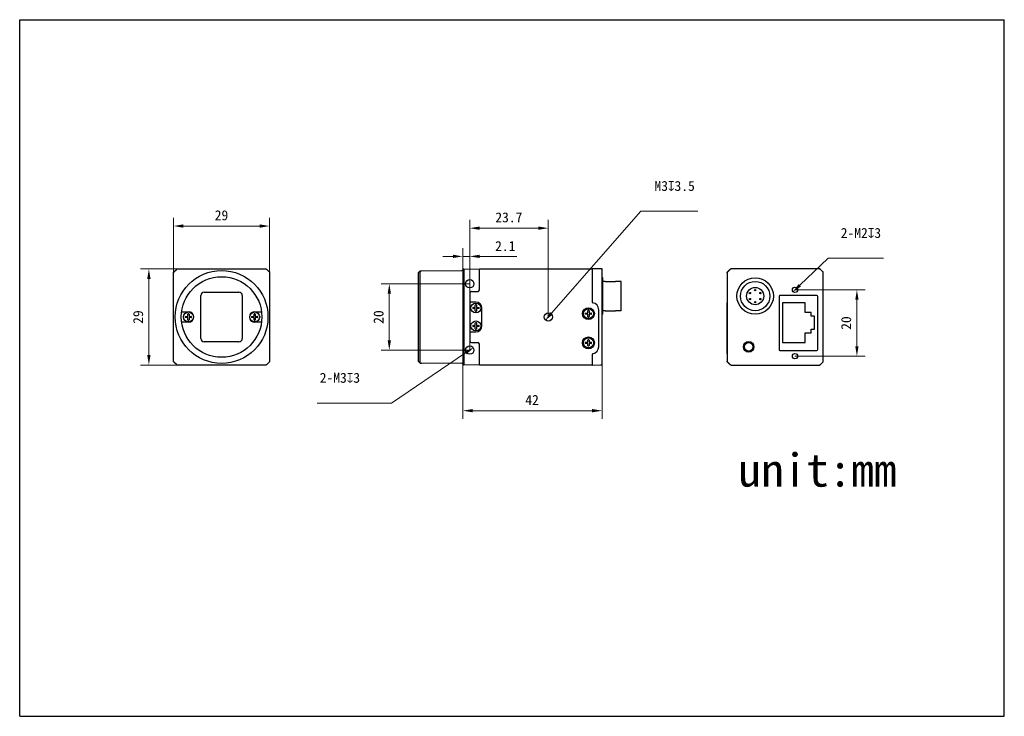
# Model space of a CAD drawing. Header units: millimetres. Extents: x 798 to 1095, y 69 to 279.
import ezdxf

# ---------------------------------------------------------------- set-up
doc = ezdxf.new("R2010")
doc.units = ezdxf.units.MM
doc.header["$LTSCALE"] = 16.335
doc.header["$PDMODE"] = 3
doc.header["$PDSIZE"] = 8
doc.layers.get('0').update_dxf_attribs({"linetype": 'CONTINUOUS'})
doc.layers.get('Defpoints').update_dxf_attribs({"linetype": 'CONTINUOUS'})
for name, color, linetype in [('00_COMPONENTS', 7, 'CONTINUOUS'), ('51__DRAFT_DIMS', 7, 'CONTINUOUS'), ('ASM_DXF_DIMENSION', 7, 'CONTINUOUS'), ('D-01-36-26-0DXF_CONTINUOUS_LINE', 7, 'CONTINUOUS'), ('HR10A-7R-6PBDXF_CONTINUOUS_LINE', 7, 'CONTINUOUS'), ('RJ45-B563S-LDXF_CONTINUOUS_LINE', 7, 'CONTINUOUS')]:
    doc.layers.add(name, color=color, linetype=linetype)
doc.styles.get("Standard").update_dxf_attribs({"font": 'simfang.ttf'})
doc.dimstyles.new('DIMSTYLE_1', dxfattribs={"dimtxt": 3, "dimasz": 3, "dimexe": 2.5, "dimexo": 0, "dimgap": 0.75, "dimtad": 1, "dimdsep": 46, "dimtxsty": 'STANDARD', "dimblk": '_FILLED', "dimcen": 0.09, "dimclrd": 8, "dimclre": 8, "dimclrt": 7, "dimadec": 0, "dimazin": 0, "dimtp": 0.001, "dimtm": 0.001, "dimtfac": 1, "dimtofl": 0, "dimtmove": 0, "dimatfit": 3, "dimldrblk": '_FILLED', "dimfxl": 1, "dimtolj": 1, "dimlwd": 9, "dimlwe": 9, "dimarcsym": 0})
doc.dimstyles.new('DIMSTYLE_2', dxfattribs={"dimtxt": 3, "dimasz": 3, "dimexe": 2.5, "dimexo": 0, "dimtad": 1, "dimdec": 3, "dimdsep": 46, "dimtxsty": 'STANDARD', "dimblk": '_FILLED', "dimcen": 0.09, "dimclrd": 8, "dimclre": 8, "dimclrt": 7, "dimadec": 0, "dimazin": 0, "dimtp": 0.001, "dimtm": 0.001, "dimtfac": 1, "dimtdec": 3, "dimtmove": 0, "dimatfit": 2, "dimldrblk": '_FILLED', "dimfxl": 1, "dimtolj": 1, "dimlwd": 9, "dimlwe": 9, "dimarcsym": 0})

# ---------------------------------------------------------------- blocks, each defined once
blk = doc.blocks.new('_FILLED')
at = {"color": 0, "linetype": 'ByBlock'}
blk.add_solid([(0, 0), (-1, 0.167), (-1, -0.167)], dxfattribs=at)
blk = doc.blocks.new('*D212')
at = {"layer": '51__DRAFT_DIMS', "color": 8, "lineweight": 9}
for p, q in [((933.65, 199.04), (906.89, 199.04)), ((909.39, 182.04), (909.39, 196.04)), ((933.65, 179.04), (906.89, 179.04))]:
    blk.add_line(p, q, dxfattribs=at)
at = {"layer": 'Defpoints', "color": 0}
for p in [(909.39, 199.04), (933.65, 199.04), (933.65, 179.04)]:
    blk.add_point(p, dxfattribs=at)
at = {"layer": '51__DRAFT_DIMS', "color": 8, "linetype": 'ByBlock', "lineweight": 9, "xscale": 3, "yscale": 3, "zscale": 3}
for p, rotation in [((909.39, 199.04), 90), ((909.39, 179.04), 270)]:
    blk.add_blockref('_FILLED', p, dxfattribs=dict(at, rotation=rotation))
at = {"layer": '51__DRAFT_DIMS', "color": 7, "insert": (904.64, 189.02), "char_height": 3, "attachment_point": 2, "rotation": 90, "line_spacing_factor": 0.9}
blk.add_mtext('\\A1;20', dxfattribs=at)
blk = doc.blocks.new('*D213')
at = {"layer": '51__DRAFT_DIMS', "color": 8, "lineweight": 9}
for p, q in [((933.65, 179.04), (933.65, 218.32)), ((957.35, 189.04), (957.35, 218.32)), ((954.35, 215.82), (936.65, 215.82))]:
    blk.add_line(p, q, dxfattribs=at)
at = {"layer": 'Defpoints', "color": 0}
for p in [(933.65, 215.82), (957.35, 189.04), (933.65, 179.04)]:
    blk.add_point(p, dxfattribs=at)
at = {"layer": '51__DRAFT_DIMS', "color": 8, "linetype": 'ByBlock', "lineweight": 9, "xscale": 3, "yscale": 3, "zscale": 3, "rotation": 180}
blk.add_blockref('_FILLED', (933.65, 215.82), dxfattribs=at)
at = {"layer": '51__DRAFT_DIMS', "color": 8, "linetype": 'ByBlock', "lineweight": 9, "xscale": 3, "yscale": 3, "zscale": 3}
blk.add_blockref('_FILLED', (957.35, 215.82), dxfattribs=at)
at = {"layer": '51__DRAFT_DIMS', "color": 7, "insert": (945.45, 220.57), "char_height": 3, "attachment_point": 2, "line_spacing_factor": 0.9}
blk.add_mtext('\\A1;23.7', dxfattribs=at)
blk = doc.blocks.new('*D214')
at = {"layer": '51__DRAFT_DIMS', "color": 8, "lineweight": 9}
for p, q in [((931.55, 187.4), (931.55, 209.81)), ((933.65, 179.04), (933.65, 209.81)), ((928.55, 207.31), (925.55, 207.31)), ((931.55, 207.31), (933.65, 207.31)), ((936.65, 207.31), (947.85, 207.31))]:
    blk.add_line(p, q, dxfattribs=at)
at = {"layer": 'Defpoints', "color": 0}
for p in [(933.65, 207.31), (931.55, 187.4), (933.65, 179.04)]:
    blk.add_point(p, dxfattribs=at)
at = {"layer": '51__DRAFT_DIMS', "color": 8, "linetype": 'ByBlock', "lineweight": 9, "xscale": 3, "yscale": 3, "zscale": 3}
blk.add_blockref('_FILLED', (931.55, 207.31), dxfattribs=at)
at = {"layer": '51__DRAFT_DIMS', "color": 8, "linetype": 'ByBlock', "lineweight": 9, "xscale": 3, "yscale": 3, "zscale": 3, "rotation": 180}
blk.add_blockref('_FILLED', (933.65, 207.31), dxfattribs=at)
at = {"layer": '51__DRAFT_DIMS', "color": 7, "insert": (941.31, 211.93), "char_height": 3, "attachment_point": 1, "line_spacing_factor": 0.9}
blk.add_mtext('\\A1;2.1', dxfattribs=at)
blk = doc.blocks.new('*D215')
at = {"layer": '51__DRAFT_DIMS', "color": 8, "lineweight": 9}
for p, q in [((973.55, 176.13), (973.55, 158.29)), ((931.55, 174.9), (931.55, 158.29)), ((970.55, 160.79), (934.55, 160.79))]:
    blk.add_line(p, q, dxfattribs=at)
at = {"layer": 'Defpoints', "color": 0}
for p in [(973.55, 176.13), (931.55, 174.9), (931.55, 160.79)]:
    blk.add_point(p, dxfattribs=at)
at = {"layer": '51__DRAFT_DIMS', "color": 8, "linetype": 'ByBlock', "lineweight": 9, "xscale": 3, "yscale": 3, "zscale": 3, "rotation": 180}
blk.add_blockref('_FILLED', (931.55, 160.79), dxfattribs=at)
at = {"layer": '51__DRAFT_DIMS', "color": 8, "linetype": 'ByBlock', "lineweight": 9, "xscale": 3, "yscale": 3, "zscale": 3}
blk.add_blockref('_FILLED', (973.55, 160.79), dxfattribs=at)
at = {"layer": '51__DRAFT_DIMS', "color": 7, "insert": (952.46, 165.54), "char_height": 3, "attachment_point": 2, "line_spacing_factor": 0.9}
blk.add_mtext('\\A1;42', dxfattribs=at)
blk = doc.blocks.new('*D216')
at = {"layer": 'ASM_DXF_DIMENSION', "color": 8, "linetype": 'Continuous', "lineweight": 9}
for p in [(958.34, 190.17), (1002.47, 220.92)]:
    blk.add_line(p, (985.26, 220.92), dxfattribs=at)
at = {"layer": 'Defpoints', "color": 0}
for p in [(958.34, 190.17), (956.36, 187.91)]:
    blk.add_point(p, dxfattribs=at)
at = {"layer": 'ASM_DXF_DIMENSION', "color": 8, "linetype": 'ByBlock', "lineweight": 9, "xscale": 3, "yscale": 3, "zscale": 3, "rotation": 228.8019734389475}
blk.add_blockref('_FILLED', (956.36, 187.91), dxfattribs=at)
at = {"layer": 'ASM_DXF_DIMENSION', "color": 7, "lineweight": 15, "insert": (989.37, 230.05), "char_height": 3, "attachment_point": 1, "line_spacing_factor": 0.9}
blk.add_mtext('\\A1;{M3{\\fgdt;x}3.5\\P }', dxfattribs=at)
blk = doc.blocks.new('*D217')
at = {"layer": 'ASM_DXF_DIMENSION', "color": 8, "linetype": 'Continuous', "lineweight": 9}
for p in [(932.41, 178.2), (887.67, 163.09)]:
    blk.add_line(p, (910.08, 163.09), dxfattribs=at)
at = {"layer": 'Defpoints', "color": 0}
for p in [(932.41, 178.2), (934.89, 179.88)]:
    blk.add_point(p, dxfattribs=at)
at = {"layer": 'ASM_DXF_DIMENSION', "color": 8, "linetype": 'ByBlock', "lineweight": 9, "xscale": 3, "yscale": 3, "zscale": 3, "rotation": 34.08820416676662}
blk.add_blockref('_FILLED', (934.89, 179.88), dxfattribs=at)
at = {"layer": 'ASM_DXF_DIMENSION', "color": 7, "lineweight": 15, "insert": (900.57, 172.21), "char_height": 3, "attachment_point": 3, "line_spacing_factor": 0.9}
blk.add_mtext('\\A1;{2-M3{\\fgdt;x}3\\P }', dxfattribs=at)
blk = doc.blocks.new('*D218')
at = {"layer": '51__DRAFT_DIMS', "color": 8, "lineweight": 9}
for p, q in [((1031.76, 197.23), (1052.94, 197.23)), ((1050.44, 194.23), (1050.44, 180.23)), ((1031.76, 177.23), (1052.94, 177.23))]:
    blk.add_line(p, q, dxfattribs=at)
at = {"layer": 'Defpoints', "color": 0}
for p in [(1031.76, 197.23), (1031.76, 177.23), (1050.44, 177.23)]:
    blk.add_point(p, dxfattribs=at)
at = {"layer": '51__DRAFT_DIMS', "color": 8, "linetype": 'ByBlock', "lineweight": 9, "xscale": 3, "yscale": 3, "zscale": 3}
for p, rotation in [((1050.44, 197.23), 90), ((1050.44, 177.23), 270)]:
    blk.add_blockref('_FILLED', p, dxfattribs=dict(at, rotation=rotation))
at = {"layer": '51__DRAFT_DIMS', "color": 7, "insert": (1045.69, 187.21), "char_height": 3, "attachment_point": 2, "rotation": 90, "line_spacing_factor": 0.9}
blk.add_mtext('\\A1;20', dxfattribs=at)
blk = doc.blocks.new('*D219')
at = {"layer": 'ASM_DXF_DIMENSION', "color": 8, "linetype": 'Continuous', "lineweight": 9}
for p in [(1033.21, 198.61), (1058.46, 206.75)]:
    blk.add_line(p, (1041.74, 206.75), dxfattribs=at)
at = {"layer": 'Defpoints', "color": 0}
for p in [(1031.04, 196.54), (1032.48, 197.92)]:
    blk.add_point(p, dxfattribs=at)
at = {"layer": 'ASM_DXF_DIMENSION', "color": 8, "linetype": 'ByBlock', "lineweight": 9, "xscale": 3, "yscale": 3, "zscale": 3, "rotation": 223.6504924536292}
blk.add_blockref('_FILLED', (1031.04, 196.54), dxfattribs=at)
at = {"layer": 'ASM_DXF_DIMENSION', "color": 7, "lineweight": 15, "insert": (1045.56, 215.88), "char_height": 3, "attachment_point": 1, "line_spacing_factor": 0.9}
blk.add_mtext('\\A1;{2-M2{\\fgdt;x}3\\P }', dxfattribs=at)
blk = doc.blocks.new('*D220')
at = {"layer": '51__DRAFT_DIMS', "color": 8, "lineweight": 9}
for p, q in [((844.3, 202.33), (844.3, 218.96)), ((873.29, 202.33), (873.29, 218.96)), ((847.3, 216.46), (870.29, 216.46))]:
    blk.add_line(p, q, dxfattribs=at)
at = {"layer": 'Defpoints', "color": 0}
for p in [(873.29, 216.46), (844.3, 202.33), (873.29, 202.33)]:
    blk.add_point(p, dxfattribs=at)
at = {"layer": '51__DRAFT_DIMS', "color": 8, "linetype": 'ByBlock', "lineweight": 9, "xscale": 3, "yscale": 3, "zscale": 3, "rotation": 180}
blk.add_blockref('_FILLED', (844.3, 216.46), dxfattribs=at)
at = {"layer": '51__DRAFT_DIMS', "color": 8, "linetype": 'ByBlock', "lineweight": 9, "xscale": 3, "yscale": 3, "zscale": 3}
blk.add_blockref('_FILLED', (873.29, 216.46), dxfattribs=at)
at = {"layer": '51__DRAFT_DIMS', "color": 7, "insert": (858.76, 221.21), "char_height": 3, "attachment_point": 2, "line_spacing_factor": 0.9}
blk.add_mtext('\\A1;29', dxfattribs=at)
blk = doc.blocks.new('*D222')
at = {"layer": '51__DRAFT_DIMS', "color": 8, "lineweight": 9}
for p, q in [((845.5, 203.54), (834.37, 203.54)), ((836.87, 200.54), (836.87, 177.55)), ((845.5, 174.55), (834.37, 174.55))]:
    blk.add_line(p, q, dxfattribs=at)
at = {"layer": 'Defpoints', "color": 0}
for p in [(845.5, 203.54), (836.87, 174.55), (845.5, 174.55)]:
    blk.add_point(p, dxfattribs=at)
at = {"layer": '51__DRAFT_DIMS', "color": 8, "linetype": 'ByBlock', "lineweight": 9, "xscale": 3, "yscale": 3, "zscale": 3}
for p, rotation in [((836.87, 203.54), 90), ((836.87, 174.55), 270)]:
    blk.add_blockref('_FILLED', p, dxfattribs=dict(at, rotation=rotation))
at = {"layer": '51__DRAFT_DIMS', "color": 7, "insert": (832.12, 189.01), "char_height": 3, "attachment_point": 2, "rotation": 90, "line_spacing_factor": 0.9}
blk.add_mtext('\\A1;29{}{{\\H0.7x;}{}}', dxfattribs=at)

msp = doc.modelspace()

# ---------------------------------------------------------------- linework, layer by layer
at = {"color": 7}
for p, q in [((797.8969, 68.661), (797.8969, 278.661)), ((797.8969, 278.661), (1094.8969, 278.661)), ((1094.8969, 68.661), (1094.8969, 278.661)), ((797.8969, 68.661), (1094.8969, 68.661))]:
    msp.add_line(p, q, dxfattribs=at)
for p, q in [((918.2223, 202.4304), (918.7223, 202.9348)), ((918.7223, 202.9348), (918.7923, 202.9348)), ((918.7923, 202.9348), (918.9523, 202.9348)), ((918.9523, 202.9348), (919.1286, 202.9348)), ((973.2612, 203.5196), (973.5301, 203.5173)), ((973.5522, 203.2111), (973.5548, 203.5009)), ((974.4823, 199.7684), (977.5823, 199.7684)), ((934.2023, 196.7433), (936.0523, 196.7433)), ((933.7523, 193.5433), (933.7023, 193.5433)), ((974.4823, 190.9184), (977.5823, 190.9184)), ((933.7523, 184.5433), (933.7023, 184.5433)), ((934.2023, 181.3433), (936.0523, 181.3433)), ((918.2223, 175.6561), (918.7223, 175.1517)), ((918.7223, 175.1517), (918.7923, 175.1517)), ((918.7923, 175.1517), (918.9523, 175.1517)), ((918.9523, 175.1517), (919.1223, 175.1517))]:
    msp.add_line(p, q)
msp.add_circle((957.3523, 189.0433), 1.25)
msp.add_arc((973.5314, 203.4925), 0.0248, 19.764855, 93.164568)
at = {"layer": '00_COMPONENTS', "color": 7}
for p, q in [((844.2975, 190.7092), (844.2975, 202.3335)), ((844.4413, 202.6897), (845.1485, 203.3968)), ((844.444, 202.687), (845.1511, 203.3942)), ((845.5047, 203.5406), (857.1289, 203.5406)), ((857.1289, 203.5406), (858.7949, 203.5407)), ((858.7949, 203.5407), (860.4609, 203.5406)), ((860.4609, 203.5406), (872.0878, 203.5406)), ((872.4413, 203.3942), (873.1485, 202.6871)), ((873.2949, 202.3335), (873.2949, 175.753)), ((918.2223, 175.6561), (918.2223, 202.4304)), ((918.7223, 175.1517), (918.7223, 202.9348)), ((919.1223, 202.9348), (931.2549, 203.0407)), ((931.8443, 203.5407), (931.5483, 203.2918)), ((931.5523, 203.2433), (931.5523, 190.6869)), ((931.8515, 202.6871), (931.8497, 202.3335)), ((931.8497, 202.3335), (931.8497, 190.6869)), ((931.8523, 203.5406), (931.8515, 203.3942)), ((931.8515, 203.3942), (931.8515, 202.6871)), ((931.8523, 203.5406), (936.5523, 203.4996)), ((936.552, 197.2266), (936.5523, 203.5433)), ((936.5523, 203.5433), (970.5523, 203.5433)), ((973.2612, 203.5196), (970.5523, 203.5433)), ((970.5523, 203.5433), (970.5529, 193.5914)), ((973.5522, 203.2111), (973.5523, 203.2052)), ((973.5523, 203.2152), (973.5523, 203.2207)), ((973.5523, 174.8813), (973.5523, 203.2064)), ((973.5529, 203.2254), (973.5527, 203.2368)), ((973.5529, 203.2254), (973.5529, 203.2291)), ((1011.2939, 202.3362), (1011.2939, 175.7504)), ((1012.1475, 203.3968), (1011.4404, 202.6897)), ((1012.1547, 203.3793), (1011.4579, 202.6824)), ((1014.6172, 203.5433), (1012.501, 203.5433)), ((1027.9356, 203.5433), (1014.6172, 203.5433)), ((1032.6522, 203.5433), (1027.9356, 203.5433)), ((1039.0868, 203.5433), (1032.6522, 203.5433)), ((1040.1299, 202.6824), (1039.4331, 203.3793)), ((1040.1475, 202.6897), (1039.4404, 203.3968)), ((1040.2939, 175.7504), (1040.2939, 202.3362)), ((973.7823, 200.8434), (973.5523, 200.8434)), ((973.7823, 189.8434), (973.7823, 200.8433)), ((974.4823, 199.7684), (973.7823, 199.7684)), ((979.2823, 199.7684), (977.5823, 199.7684)), ((979.2823, 190.9184), (979.2823, 199.7684)), ((853.5449, 196.5433), (864.0449, 196.5433)), ((933.7023, 196.2433), (933.7023, 181.8433)), ((852.5449, 182.5433), (852.5449, 195.5433)), ((865.0449, 195.5433), (865.0449, 182.5433)), ((935.5023, 193.5433), (933.7523, 193.5433)), ((844.2975, 187.3773), (844.2975, 190.7092)), ((846.7507, 190.6433), (848.7949, 190.6433)), ((868.7949, 190.6433), (870.8391, 190.6433)), ((934.6561, 191.9233), (935.2223, 191.9233)), ((935.2223, 191.5633), (934.6561, 191.5633)), ((935.3223, 192.0233), (935.3223, 192.5895)), ((935.3223, 190.897), (935.3223, 191.4633)), ((935.6823, 192.5895), (935.6823, 192.0233)), ((935.6823, 191.4633), (935.6823, 190.897)), ((935.7823, 191.9233), (936.3485, 191.9233)), ((936.3485, 191.5633), (935.7823, 191.5633)), ((937.3023, 186.3433), (937.3023, 191.7433)), ((968.6061, 190.2233), (969.1723, 190.2233)), ((969.2723, 190.3233), (969.2723, 190.8895)), ((969.6323, 190.8895), (969.6323, 190.3233)), ((969.7323, 190.2233), (970.2985, 190.2233)), ((972.5523, 180.0433), (972.5523, 191.2433)), ((974.4823, 190.9184), (973.7823, 190.9184)), ((979.2823, 190.9184), (977.5823, 190.9184)), ((1011.3114, 180.0433), (1011.3114, 191.2433)), ((844.2975, 175.753), (844.2975, 187.3773)), ((848.7949, 187.4433), (846.7507, 187.4433)), ((847.9487, 189.2233), (848.5149, 189.2233)), ((848.5149, 188.8633), (847.9487, 188.8633)), ((848.6149, 189.3233), (848.6149, 189.8895)), ((848.6149, 188.197), (848.6149, 188.7633)), ((848.9749, 189.8895), (848.9749, 189.3233)), ((848.9749, 188.7633), (848.9749, 188.197)), ((849.0749, 189.2233), (849.6411, 189.2233)), ((849.6411, 188.8633), (849.0749, 188.8633)), ((867.9487, 189.2233), (868.5149, 189.2233)), ((868.5149, 188.8633), (867.9487, 188.8633)), ((868.6149, 189.3233), (868.6149, 189.8895)), ((868.6149, 188.197), (868.6149, 188.7633)), ((870.8391, 187.4433), (868.7949, 187.4433)), ((868.9749, 189.8895), (868.9749, 189.3233)), ((868.9749, 188.7633), (868.9749, 188.197)), ((869.0749, 189.2233), (869.6411, 189.2233)), ((869.6411, 188.8633), (869.0749, 188.8633)), ((931.5523, 187.3997), (931.5523, 174.8433)), ((931.8497, 187.3997), (931.8497, 175.753)), ((935.3223, 186.6233), (935.3223, 187.1895)), ((935.6823, 187.1895), (935.6823, 186.6233)), ((969.1723, 189.8633), (968.6061, 189.8633)), ((969.2723, 189.197), (969.2723, 189.7633)), ((969.6323, 189.7633), (969.6323, 189.197)), ((970.2985, 189.8633), (969.7323, 189.8633)), ((973.7823, 189.8434), (973.5523, 189.8434)), ((933.7523, 184.5433), (935.5023, 184.5433)), ((934.6561, 186.5233), (935.2223, 186.5233)), ((935.2223, 186.1633), (934.6561, 186.1633)), ((935.3223, 185.497), (935.3223, 186.0633)), ((935.6823, 186.0633), (935.6823, 185.497)), ((935.7823, 186.5233), (936.3485, 186.5233)), ((936.3485, 186.1633), (935.7823, 186.1633)), ((864.0449, 181.5433), (853.5449, 181.5433)), ((968.6061, 181.4233), (969.1723, 181.4233)), ((969.2723, 181.5233), (969.2723, 182.0895)), ((969.6323, 182.0895), (969.6323, 181.5233)), ((969.7323, 181.4233), (970.2985, 181.4233)), ((936.5523, 174.5433), (936.5523, 180.9433)), ((969.1723, 181.0633), (968.6061, 181.0633)), ((969.2723, 180.397), (969.2723, 180.9633)), ((969.6323, 180.9633), (969.6323, 180.397)), ((970.2985, 181.0633), (969.7323, 181.0633)), ((845.1485, 174.6897), (844.4413, 175.3968)), ((845.1511, 174.6923), (844.444, 175.3995)), ((873.1485, 175.3995), (872.4413, 174.6923)), ((931.8497, 175.753), (931.8515, 175.3995)), ((931.8515, 175.3995), (931.8515, 174.6923)), ((970.5524, 177.6838), (970.5523, 174.5433)), ((1012.1475, 174.6897), (1011.4404, 175.3968)), ((1011.4579, 175.4041), (1012.1547, 174.7072)), ((1039.4331, 174.7072), (1040.1299, 175.4041)), ((1039.4404, 174.6897), (1040.1475, 175.3968)), ((857.1289, 174.5459), (845.5047, 174.5459)), ((858.7949, 174.5458), (857.1289, 174.5459)), ((860.4609, 174.5459), (858.7949, 174.5458)), ((872.0878, 174.5459), (860.4609, 174.5459)), ((931.2549, 175.0459), (919.1223, 175.1517)), ((931.8443, 174.5458), (931.5483, 174.7947)), ((931.8515, 174.6923), (931.8523, 174.5459)), ((936.5523, 174.5869), (931.8523, 174.5459)), ((970.5523, 174.5433), (936.5523, 174.5433)), ((970.5523, 174.5433), (973.2606, 174.5669)), ((973.2393, 174.5667), (973.2535, 174.5668)), ((973.2537, 174.5668), (973.2525, 174.5668)), ((973.2535, 174.5668), (973.2562, 174.5669)), ((973.2549, 174.5669), (973.262, 174.567)), ((973.2562, 174.5669), (973.2563, 174.5669)), ((973.2573, 174.5669), (973.2618, 174.5669)), ((973.5523, 174.8712), (973.5523, 174.8749)), ((1012.501, 174.5433), (1014.6172, 174.5433)), ((1014.6172, 174.5433), (1027.9356, 174.5433)), ((1027.9356, 174.5433), (1032.6522, 174.5433)), ((1032.6522, 174.5433), (1039.0868, 174.5433))]:
    msp.add_line(p, q, dxfattribs=at)
for points in [[(973.2618, 174.5669), (973.2647, 174.567), (973.2686, 174.5671), (973.2728, 174.5673), (973.277, 174.5675), (973.2814, 174.5678), (973.2858, 174.5682), (973.2903, 174.5686), (973.2949, 174.5692), (973.2995, 174.5698), (973.3041, 174.5705), (973.3088, 174.5713), (973.3136, 174.5721), (973.3184, 174.5731), (973.3232, 174.5741), (973.328, 174.5753), (973.3329, 174.5765), (973.3377, 174.5778), (973.3426, 174.5792), (973.3475, 174.5807)], [(973.3475, 174.5807), (973.3524, 174.5823), (973.3573, 174.584), (973.3622, 174.5858), (973.3671, 174.5877), (973.372, 174.5897), (973.377, 174.5918), (973.3819, 174.594), (973.3869, 174.5964), (973.3919, 174.5989), (973.3969, 174.6015), (973.4019, 174.6042), (973.4069, 174.607), (973.4119, 174.61), (973.4169, 174.6132), (973.422, 174.6165), (973.427, 174.6199), (973.432, 174.6234), (973.437, 174.6271), (973.4419, 174.631), (973.4468, 174.635), (973.4516, 174.6391), (973.4564, 174.6433), (973.4612, 174.6477), (973.4658, 174.6522), (973.4704, 174.6569), (973.4749, 174.6616), (973.4793, 174.6665), (973.4837, 174.6716), (973.4879, 174.6767), (973.4921, 174.682), (973.4962, 174.6875), (973.5002, 174.693), (973.504, 174.6987), (973.5078, 174.7045), (973.5114, 174.7105), (973.5149, 174.7165), (973.5183, 174.7227), (973.5216, 174.729), (973.5247, 174.7354), (973.5277, 174.742), (973.5306, 174.7486), (973.5333, 174.7554), (973.5358, 174.7622), (973.5382, 174.7692), (973.5404, 174.7762), (973.5425, 174.7834), (973.5444, 174.7906), (973.5461, 174.7979), (973.5476, 174.8054), (973.5489, 174.8128), (973.5501, 174.8203), (973.5511, 174.8279), (973.5518, 174.8351), (973.5523, 174.8421), (973.5527, 174.8488), (973.5529, 174.8547), (973.5529, 174.8597), (973.5529, 174.8611)], [(973.4621, 174.6518), (973.4859, 174.678), (973.506, 174.706), (973.5222, 174.7352), (973.5348, 174.7649), (973.5438, 174.7949), (973.5495, 174.8248), (973.5518, 174.8499)], [(973.4629, 174.6519), (973.4799, 174.67), (973.4948, 174.6887), (973.5076, 174.7075), (973.5184, 174.7263), (973.5274, 174.7449), (973.5348, 174.7634), (973.5409, 174.7819), (973.5456, 174.8), (973.549, 174.8177), (973.5513, 174.8356), (973.5525, 174.8529)]]:
    msp.add_lwpolyline(points, dxfattribs=at)
for centre, radius in [((858.7949, 189.0433), 13.9974), ((858.7949, 189.0433), 12.15), ((933.6523, 199.0433), 1.25), ((1019.7453, 195.3434), 5.5), ((1031.7589, 197.2333), 0.8), ((935.5023, 191.7433), 1.5), ((848.7949, 189.0433), 1.5), ((868.7949, 189.0433), 1.5), ((969.4523, 190.0433), 1.8), ((969.4523, 190.0433), 1.5), ((935.5023, 186.3433), 1.5), ((969.4523, 181.2433), 1.8), ((969.4523, 181.2433), 1.5), ((1017.7939, 180.0433), 1.6), ((1017.7939, 180.0433), 1.3), ((933.6523, 179.0433), 1.25), ((1031.7589, 177.2333), 0.8)]:
    msp.add_circle(centre, radius, dxfattribs=at)
for centre, radius, start, end in [((844.7949, 202.3362), 0.5, 135, 180), ((931.2523, 203.3407), 0.3, 270.5, 350.623927), ((931.2543, 203.2431), 0.298, 0.03596, 9.408407), ((1011.7939, 202.3362), 0.5, 135, 180), ((1012.501, 203.0433), 0.5, 90, 135), ((1012.5005, 203.0451), 0.4981, 112.573799, 119.906939), ((1039.0868, 203.0433), 0.5, 45, 90), ((1039.0866, 203.045), 0.4982, 82.468103, 89.978969), ((1039.086, 203.0397), 0.5036, 68.444865, 82.480653), ((1039.0901, 203.0511), 0.4915, 66.542351, 68.392162), ((1039.085, 203.0405), 0.5033, 53.078624, 66.4932), ((1039.0878, 203.044), 0.4988, 45.023661, 53.095056), ((1039.7939, 202.3362), 0.5, 0, 45), ((1039.7898, 202.3334), 0.5049, 29.899876, 37.671244), ((1039.7951, 202.3364), 0.4988, 23.4716, 29.903971), ((1039.8018, 202.3394), 0.4915, 21.607837, 23.457649), ((1039.7905, 202.3354), 0.5034, 7.966465, 21.557581), ((1039.7953, 202.336), 0.4986, 0.023332, 7.982238), ((853.5449, 195.5433), 1, 90, 180), ((864.0449, 195.5433), 1, 0, 90), ((934.2023, 196.2433), 0.5, 90, 180), ((936.0523, 197.2433), 0.5, 270, 0), ((935.5023, 191.7433), 1.8, 0, 90), ((970.8523, 193.6097), 0.3, 180, 260.405932), ((970.4523, 191.2433), 2.1, 0, 80.405932), ((848.7949, 189.0433), 1.6, 270, 90), ((868.7949, 189.0433), 1.6, 90, 270), ((935.5023, 191.7433), 0.95, 174.599463, 185.400537), ((934.6561, 191.8233), 0.1, 90, 174.599463), ((934.6561, 191.6633), 0.1, 185.400537, 270), ((935.2223, 192.0233), 0.1, 270, 0), ((935.2223, 191.4633), 0.1, 0, 90), ((935.4223, 192.5895), 0.1, 95.400537, 180), ((935.4223, 190.897), 0.1, 180, 264.599463), ((935.5023, 191.7433), 0.95, 84.599463, 95.400537), ((935.5023, 191.7433), 0.95, 264.599463, 275.400537), ((935.5823, 192.5895), 0.1, 0, 84.599463), ((935.5823, 190.897), 0.1, 275.400537, 0), ((935.7823, 192.0233), 0.1, 180, 270), ((935.7823, 191.4633), 0.1, 90, 180), ((936.3485, 191.8233), 0.1, 5.400537, 90), ((936.3485, 191.6633), 0.1, 270, 354.599463), ((935.5023, 191.7433), 0.95, 354.599463, 5.400537), ((969.4523, 190.0433), 0.95, 174.599463, 185.400537), ((968.6061, 190.1233), 0.1, 90, 174.599463), ((969.1723, 190.3233), 0.1, 270, 0), ((969.3723, 190.8895), 0.1, 95.400537, 180), ((969.4523, 190.0433), 0.95, 84.599463, 95.400537), ((969.5323, 190.8895), 0.1, 0, 84.599463), ((969.7323, 190.3233), 0.1, 180, 270), ((970.2985, 190.1233), 0.1, 5.400537, 90), ((969.4523, 190.0433), 0.95, 354.599463, 5.400537), ((848.7949, 189.0433), 0.95, 174.599463, 185.400537), ((847.9487, 189.1233), 0.1, 90, 174.599463), ((847.9487, 188.9633), 0.1, 185.400537, 270), ((848.5149, 189.3233), 0.1, 270, 0), ((848.5149, 188.7633), 0.1, 0, 90), ((848.7149, 189.8895), 0.1, 95.400537, 180), ((848.7149, 188.197), 0.1, 180, 264.599463), ((848.7949, 189.0433), 0.95, 84.599463, 95.400537), ((848.7949, 189.0433), 0.95, 264.599463, 275.400537), ((848.8749, 189.8895), 0.1, 0, 84.599463), ((848.8749, 188.197), 0.1, 275.400537, 0), ((849.0749, 189.3233), 0.1, 180, 270), ((849.0749, 188.7633), 0.1, 90, 180), ((849.6411, 189.1233), 0.1, 5.400537, 90), ((849.6411, 188.9633), 0.1, 270, 354.599463), ((848.7949, 189.0433), 0.95, 354.599463, 5.400537), ((868.7949, 189.0433), 0.95, 174.599463, 185.400537), ((867.9487, 189.1233), 0.1, 90, 174.599463), ((867.9487, 188.9633), 0.1, 185.400537, 270), ((868.5149, 189.3233), 0.1, 270, 0), ((868.5149, 188.7633), 0.1, 0, 90), ((868.7149, 189.8895), 0.1, 95.400537, 180), ((868.7149, 188.197), 0.1, 180, 264.599463), ((868.7949, 189.0433), 0.95, 84.599463, 95.400537), ((868.7949, 189.0433), 0.95, 264.599463, 275.400537), ((868.8749, 189.8895), 0.1, 0, 84.599463), ((868.8749, 188.197), 0.1, 275.400537, 0), ((869.0749, 189.3233), 0.1, 180, 270), ((869.0749, 188.7633), 0.1, 90, 180), ((869.6411, 189.1233), 0.1, 5.400537, 90), ((869.6411, 188.9633), 0.1, 270, 354.599463), ((868.7949, 189.0433), 0.95, 354.599463, 5.400537), ((935.4223, 187.1895), 0.1, 95.400537, 180), ((935.5023, 186.3433), 0.95, 84.599463, 95.400537), ((935.5823, 187.1895), 0.1, 0, 84.599463), ((968.6061, 189.9633), 0.1, 185.400537, 270), ((969.1723, 189.7633), 0.1, 0, 90), ((969.3723, 189.197), 0.1, 180, 264.599463), ((969.4523, 190.0433), 0.95, 264.599463, 275.400537), ((969.5323, 189.197), 0.1, 275.400537, 0), ((969.7323, 189.7633), 0.1, 90, 180), ((970.2985, 189.9633), 0.1, 270, 354.599463), ((935.5023, 186.3433), 0.95, 174.599463, 185.400537), ((934.6561, 186.4233), 0.1, 90, 174.599463), ((934.6561, 186.2633), 0.1, 185.400537, 270), ((935.2223, 186.6233), 0.1, 270, 0), ((935.2223, 186.0633), 0.1, 0, 90), ((935.4223, 185.497), 0.1, 180, 264.599463), ((935.5023, 186.3433), 0.95, 264.599463, 275.400537), ((935.5023, 186.3433), 1.8, 270, 0), ((935.5823, 185.497), 0.1, 275.400537, 0), ((935.7823, 186.6233), 0.1, 180, 270), ((935.7823, 186.0633), 0.1, 90, 180), ((936.3485, 186.4233), 0.1, 5.400537, 90), ((936.3485, 186.2633), 0.1, 270, 354.599463), ((935.5023, 186.3433), 0.95, 354.599463, 5.400537), ((853.5449, 182.5433), 1, 180, 270), ((864.0449, 182.5433), 1, 270, 0), ((934.2023, 181.8433), 0.5, 180, 270), ((936.0523, 180.8433), 0.5, 0, 90), ((969.4523, 181.2433), 0.95, 174.599463, 185.400537), ((968.6061, 181.3233), 0.1, 90, 174.599463), ((969.1723, 181.5233), 0.1, 270, 0), ((969.3723, 182.0895), 0.1, 95.400537, 180), ((969.4523, 181.2433), 0.95, 84.599463, 95.400537), ((969.5323, 182.0895), 0.1, 0, 84.599463), ((969.7323, 181.5233), 0.1, 180, 270), ((970.2985, 181.3233), 0.1, 5.400537, 90), ((969.4523, 181.2433), 0.95, 354.599463, 5.400537), ((968.6061, 181.1633), 0.1, 185.400537, 270), ((969.1723, 180.9633), 0.1, 0, 90), ((969.3723, 180.397), 0.1, 180, 264.599463), ((969.4523, 181.2433), 0.95, 264.599463, 275.400537), ((969.5323, 180.397), 0.1, 275.400537, 0), ((969.7323, 180.9633), 0.1, 90, 180), ((970.2985, 181.1633), 0.1, 270, 354.599463), ((970.4523, 180.0433), 2.1, 279.594068, 0), ((970.8523, 177.6768), 0.3, 99.594068, 180), ((1011.7939, 175.7504), 0.5, 180, 225), ((1011.7921, 175.7498), 0.4981, 202.573799, 209.906939), ((1039.7939, 175.7504), 0.5, 315, 0), ((1039.7946, 175.7494), 0.4988, 315.023661, 323.095056), ((1039.7911, 175.7522), 0.5033, 323.078624, 336.4932), ((1039.8018, 175.7471), 0.4915, 336.542351, 338.392162), ((1039.7903, 175.7511), 0.5036, 338.444865, 352.480653), ((1039.7957, 175.7505), 0.4982, 352.468103, 359.978969), ((845.502, 175.0433), 0.5, 225, 270), ((931.2523, 174.7459), 0.3, 9.376073, 89.5), ((931.2551, 174.8434), 0.2972, 350.580397, 359.975236), ((973.2523, 174.8668), 0.3, 293.548117, 310.111785), ((1012.501, 175.0433), 0.5, 225, 270), ((1039.0868, 175.0433), 0.5, 270, 315), ((1039.0866, 175.0419), 0.4986, 270.023332, 277.982238), ((1039.0861, 175.0467), 0.5034, 277.966465, 291.557581), ((1039.0901, 175.0354), 0.4915, 291.607837, 293.457649), ((1039.087, 175.0421), 0.4988, 293.4716, 299.903971), ((1039.084, 175.0474), 0.5049, 299.899876, 307.671244)]:
    msp.add_arc(centre, radius, start, end, dxfattribs=at)
for centre, major_axis, start_param, end_param in [((1011.2965, 193.6097), (0, 0.3), 1.57079633, 2.97414457), ((1011.293, 191.2433), (0, 2.1), 4.71238898, 6.11573723), ((1011.293, 180.0433), (0, 2.1), 3.30904073, 4.71238898), ((1011.2965, 177.6768), (0, 0.3), 6.45063339, 7.85398163)]:
    msp.add_ellipse(centre, major_axis=major_axis, ratio=0.00872687, start_param=start_param, end_param=end_param, dxfattribs=at)
for points, knots in [([(844.2975, 202.3335), (844.2975, 202.3985), (844.3234, 202.5299), (844.398, 202.6411), (844.444, 202.687)], [0, 0, 0, 0, 0.49998613, 1, 1, 1, 1]), ([(845.1511, 203.3942), (845.1971, 203.4402), (845.3083, 203.5148), (845.4396, 203.5406), (845.5047, 203.5406)], [0, 0, 0, 0, 0.49998637, 1, 1, 1, 1]), ([(872.0878, 203.5406), (872.1528, 203.5406), (872.2842, 203.5148), (872.3954, 203.4402), (872.4413, 203.3942)], [0, 0, 0, 0, 0.49998595, 1, 1, 1, 1]), ([(873.1485, 202.6871), (873.1944, 202.6411), (873.269, 202.5299), (873.2949, 202.3986), (873.2949, 202.3335)], [0, 0, 0, 0, 0.49998652, 1, 1, 1, 1]), ([(936.5523, 203.5433), (936.5521, 203.5433), (936.5521, 203.5419), (936.5517, 203.5403), (936.5516, 203.5366), (936.5512, 203.5295), (936.5509, 203.517), (936.5506, 203.5063), (936.5505, 203.5001)], [0, 0, 0, 0, 0.01675351, 0.06452547, 0.14356393, 0.25372531, 0.56659671, 1, 1, 1, 1]), ([(931.5523, 190.6869), (931.5523, 190.4117), (931.5499, 189.8616), (931.5478, 189.0381), (931.55, 188.2176), (931.5523, 187.6719), (931.5523, 187.3997)], [0, 0, 0, 0, 0.25116862, 0.50198564, 0.75154308, 1, 1, 1, 1]), ([(931.8497, 190.6869), (931.8497, 190.4111), (931.845, 189.8611), (931.8408, 189.0381), (931.8451, 188.2182), (931.8497, 187.6725), (931.8497, 187.3997)], [0, 0, 0, 0, 0.25168165, 0.501981, 0.75102461, 1, 1, 1, 1]), ([(844.444, 175.3995), (844.398, 175.4455), (844.3234, 175.5566), (844.2975, 175.688), (844.2975, 175.753)], [0, 0, 0, 0, 0.49998637, 1, 1, 1, 1]), ([(873.2949, 175.753), (873.2949, 175.688), (873.269, 175.5566), (873.1944, 175.4454), (873.1485, 175.3995)], [0, 0, 0, 0, 0.49998616, 1, 1, 1, 1]), ([(845.5047, 174.5459), (845.4396, 174.5459), (845.3083, 174.5718), (845.1971, 174.6464), (845.1511, 174.6923)], [0, 0, 0, 0, 0.49998613, 1, 1, 1, 1]), ([(872.4413, 174.6923), (872.3954, 174.6463), (872.2842, 174.5718), (872.1528, 174.5459), (872.0878, 174.5459)], [0, 0, 0, 0, 0.49998656, 1, 1, 1, 1]), ([(936.5523, 174.5433), (936.5521, 174.5433), (936.5521, 174.5447), (936.5517, 174.5463), (936.5516, 174.5499), (936.5512, 174.557), (936.5509, 174.5695), (936.5506, 174.5802), (936.5505, 174.5865)], [0, 0, 0, 0, 0.01675351, 0.06452547, 0.14356393, 0.25372531, 0.56659671, 1, 1, 1, 1])]:
    msp.add_open_spline(points, degree=3, knots=knots, dxfattribs=at)
for points in [[(1011.2939, 202.3362), (1011.2939, 202.4013), (1011.3071, 202.4676), (1011.3321, 202.5277)], [(1011.3321, 202.5277), (1011.3569, 202.5877), (1011.3944, 202.6438), (1011.4404, 202.6897)], [(1012.3092, 203.505), (1012.3694, 203.53), (1012.4358, 203.5433), (1012.501, 203.5433)], [(1011.3322, 175.5586), (1011.3072, 175.6188), (1011.2939, 175.6852), (1011.2939, 175.7504)], [(1012.3095, 174.5814), (1012.2495, 174.6063), (1012.1934, 174.6438), (1012.1475, 174.6897)], [(1012.501, 174.5433), (1012.4359, 174.5433), (1012.3696, 174.5565), (1012.3095, 174.5814)]]:
    msp.add_open_spline(points, degree=3, dxfattribs=at)
at = {"layer": 'D-01-36-26-0DXF_CONTINUOUS_LINE', "color": 7, "linetype": 'Continuous', "lineweight": 30}
for p, q in [((1026.9352, 195.232), (1026.9352, 179.2345)), ((1038.3027, 195.532), (1027.2352, 195.532)), ((1038.6026, 179.2345), (1038.6026, 195.232)), ((1027.2352, 178.9345), (1038.3027, 178.9345))]:
    msp.add_line(p, q, dxfattribs=at)
for centre in [(1031.7589, 197.2333), (1031.7589, 177.2333)]:
    msp.add_circle(centre, 0.8, dxfattribs=at)
for centre, major_axis, start_param, end_param in [((1027.2352, 195.232), (0.2121, -0.2121), -3.92695274, -2.35623257), ((1038.3026, 195.232), (0.2121, 0.2121), -0.78536009, 0.78536009), ((1027.2352, 179.2346), (0.2121, 0.2121), -3.92695274, -2.35623257), ((1038.3026, 179.2346), (0.2121, -0.2121), -0.78536009, 0.78536009)]:
    msp.add_ellipse(centre, major_axis=major_axis, ratio=0.99992385, start_param=start_param, end_param=end_param, dxfattribs=at)
at = {"layer": 'HR10A-7R-6PBDXF_CONTINUOUS_LINE', "color": 7, "linetype": 'Continuous', "lineweight": 30}
for centre, radius in [((1019.7453, 195.3434), 5.5), ((1019.7453, 195.3434), 4.425), ((1019.7453, 195.3434), 2.6), ((1018.1853, 196.2434), 0.2), ((1019.7453, 197.1434), 0.2), ((1021.3053, 196.2434), 0.2), ((1018.1853, 194.4434), 0.2), ((1019.7453, 193.5434), 0.2), ((1021.3053, 194.4434), 0.2)]:
    msp.add_circle(centre, radius, dxfattribs=at)
at = {"layer": 'RJ45-B563S-LDXF_CONTINUOUS_LINE', "color": 7, "linetype": 'Continuous', "lineweight": 30}
for p, q in [((1028.0035, 193.3226), (1028.0035, 181.3226)), ((1034.8035, 193.3226), (1028.0035, 193.3226)), ((1034.8035, 190.4226), (1034.8035, 193.3226)), ((1036.6035, 190.4226), (1034.8035, 190.4226)), ((1036.6035, 189.3226), (1036.6035, 190.4226)), ((1037.6035, 189.3226), (1036.6035, 189.3226)), ((1037.6035, 185.3226), (1037.6035, 189.3226)), ((1034.8035, 181.3226), (1034.8035, 184.2226)), ((1034.8035, 184.2226), (1036.6035, 184.2226)), ((1036.6035, 184.2226), (1036.6035, 185.3226)), ((1036.6035, 185.3226), (1037.6035, 185.3226)), ((1028.0035, 181.3226), (1034.8035, 181.3226))]:
    msp.add_line(p, q, dxfattribs=at)

# ---------------------------------------------------------------- texts
msp.add_text('unit:mm', height=10).set_placement((1014.7497, 137.8901))

# ---------------------------------------------------------------- dimensions: what is measured, and where the dimension line sits
at = {"layer": '51__DRAFT_DIMS', "color": 4}
dim = msp.add_linear_dim(base=(873.2949, 216.4599), p1=(844.2975, 202.3335), p2=(873.2949, 202.3335), dimstyle='DIMSTYLE_1', dxfattribs=at)
dim.commit()
dim.dimension.update_dxf_attribs({"geometry": '*D220', "text_midpoint": (858.7581, 216.4599), "dimtype": 160})
for base, p1, p2, angle, picture, middle in [((933.6523, 215.8171), (957.3523, 189.0433), (933.6523, 179.0433), 180, '*D213', (945.4525, 215.8171)), ((909.388, 199.0433), (933.6523, 179.0433), (933.6523, 199.0433), 90, '*D212', (909.388, 189.0169)), ((1050.4411, 177.2333), (1031.7589, 197.2333), (1031.7589, 177.2333), 270, '*D218', (1050.4411, 187.2069))]:
    dim = msp.add_linear_dim(base=base, p1=p1, p2=p2, angle=angle, dimstyle='DIMSTYLE_1', dxfattribs=at)
    dim.commit()
    dim.dimension.update_dxf_attribs({"geometry": picture, "text_midpoint": middle, "dimtype": 160})
dim = msp.add_linear_dim(base=(933.6523, 207.3097), p1=(931.5523, 187.3997), p2=(933.6523, 179.0433), dimstyle='DIMSTYLE_2', override={"dimpost": '<>'}, dxfattribs=at)
dim.commit()
dim.dimension.update_dxf_attribs({"geometry": '*D214', "text_midpoint": (944.2685, 207.3097), "dimtype": 160})
dim = msp.add_linear_dim(base=(836.8695, 174.5459), p1=(845.5047, 203.5406), p2=(845.5047, 174.5459), angle=270, text='<>{}{{\\H0.7x;}{}}', dimstyle='DIMSTYLE_1', override={"dimdec": 1, "dimtxsty": 'STANDARD'}, dxfattribs=at)
dim.commit()
dim.dimension.update_dxf_attribs({"geometry": '*D222', "text_midpoint": (836.8695, 189.0052), "dimtype": 160})
dim = msp.add_linear_dim(base=(931.5523, 160.789), p1=(973.5523, 176.1333), p2=(931.5523, 174.9026), angle=180, dimstyle='DIMSTYLE_1', override={"dimtxsty": 'STANDARD', "dimldrblk": '_FILLED'}, dxfattribs=at)
dim.commit()
dim.dimension.update_dxf_attribs({"geometry": '*D215', "text_midpoint": (952.4615, 160.789), "dimtype": 160})
at = {"layer": 'ASM_DXF_DIMENSION', "color": 7, "linetype": 'Continuous', "lineweight": 15}
for p1, p2, text, picture, middle in [((958.3403, 190.1719), (956.3643, 187.9146), '{M3{\\fgdt;x}3.5\\P }', '*D216', (995.9205, 220.9211)), ((1032.4825, 197.9235), (1031.0354, 196.543), '{2-M2{\\fgdt;x}3\\P }', '*D219', (1052.0096, 206.7505)), ((932.41, 178.2026), (934.8946, 179.884), '{2-M3{\\fgdt;x}3\\P }', '*D217', (894.1194, 163.0886))]:
    dim = msp.add_diameter_dim_2p(p1=p1, p2=p2, text=text, dimstyle='DIMSTYLE_2', override={"dimtoh": 1, "dimpost": '<>', "dimtxsty": 'STANDARD', "dimtofl": 0, "dimatfit": 3, "dimldrblk": '_FILLED'}, dxfattribs=at)
    dim.commit()
    dim.dimension.update_dxf_attribs({"geometry": picture, "text_midpoint": middle, "dimtype": 163})

doc.saveas('drawing.dxf')
